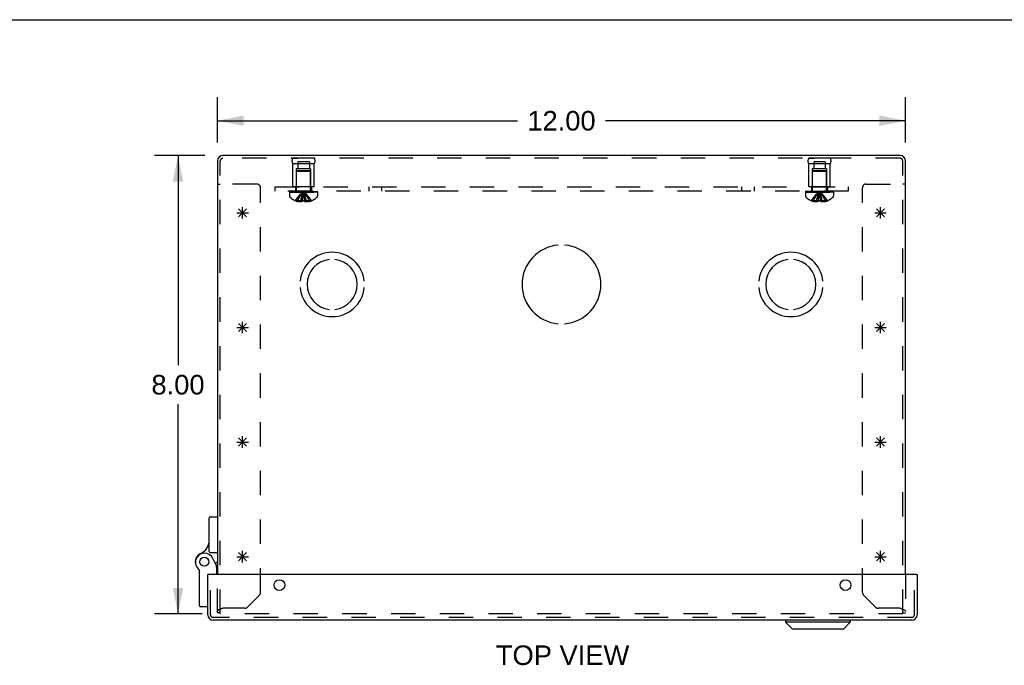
# Model space of a CAD drawing. Header units: inches. Extents: x 0 to 77.3, y 0 to 50.
# Tile 11 of 14: x 17.2 to 34.3, y 38.7 to 50. Entities that reach past the tile are written whole.
import ezdxf

# ---------------------------------------------------------------- set-up
doc = ezdxf.new("R2010")
doc.units = ezdxf.units.IN
doc.header["$LTSCALE"] = 4.25
doc.header["$MEASUREMENT"] = 0
doc.linetypes.add('HIDDEN', pattern=[0.2, 0.1, -0.1])
doc.layers.get('0').update_dxf_attribs({"linetype": 'CONTINUOUS'})
for name, color, linetype in [('DEFAULT_2', 8, 'HIDDEN'), ('DIMENSIONS', 7, 'CONTINUOUS'), ('DOOR_ASSEMBLY', 7, 'CONTINUOUS'), ('OPEN', 7, 'CONTINUOUS'), ('SPOTWELDS', 7, 'CONTINUOUS'), ('SUBPANEL', 7, 'CONTINUOUS')]:
    doc.layers.add(name, color=color, linetype=linetype)
doc.styles.get("Standard").update_dxf_attribs({"font": 'arial.ttf'})
doc.dimstyles.new('DIMSTYLE_1', dxfattribs={"dimtxt": 0.340909, "dimasz": 0.454545, "dimexe": 0.09, "dimexo": 0.07, "dimgap": 0.0375, "dimtad": 0, "dimtih": 1, "dimtoh": 1, "dimzin": 4, "dimdsep": 46, "dimtxsty": 'Standard', "dimblk": '_FILLED', "dimblk1": '_FILLED', "dimblk2": '_FILLED', "dimcen": 0.09, "dimadec": 3, "dimazin": 1, "dimtfac": 1, "dimtdec": 3, "dimtofl": 0, "dimtmove": 0, "dimatfit": 3, "dimldrblk": '_FILLED', "dimfxl": 0, "dimtolj": 1, "dimtzin": 4, "dimarcsym": 0})

# ---------------------------------------------------------------- blocks, each defined once
blk = doc.blocks.new('_FILLED')
at = {"color": 0, "linetype": 'ByBlock'}
blk.add_solid([(0, 0), (-1, 0.2), (-1, -0.2)], dxfattribs=at)
blk = doc.blocks.new('*D1')
at = {"layer": 'DIMENSIONS', "color": 2, "linetype": 'Continuous'}
for p, q in [((20.625, 47.855), (20.625, 48.646)), ((32.625, 47.855), (32.625, 48.646)), ((20.625, 48.237), (25.859, 48.237)), ((32.625, 48.237), (27.391, 48.237))]:
    blk.add_line(p, q, dxfattribs=at)
at = {"layer": 'DIMENSIONS', "color": 2, "linetype": 'Continuous', "xscale": 0.4545454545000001, "yscale": 0.4545454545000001, "zscale": 0.4545454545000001, "rotation": 180}
blk.add_blockref('_FILLED', (20.625, 48.237), dxfattribs=at)
at = {"layer": 'DIMENSIONS', "color": 2, "linetype": 'Continuous', "xscale": 0.4545454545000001, "yscale": 0.4545454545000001, "zscale": 0.4545454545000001}
blk.add_blockref('_FILLED', (32.625, 48.237), dxfattribs=at)
at = {"layer": 'DIMENSIONS', "color": 2, "linetype": 'Continuous', "insert": (26.625, 48.407), "char_height": 0.3409, "width": 1.19128, "attachment_point": 2, "line_spacing_factor": 0.9}
blk.add_mtext('12.00', dxfattribs=at)
blk = doc.blocks.new('*D2')
at = {"layer": 'DIMENSIONS', "color": 2, "linetype": 'Continuous'}
for p, q in [((20.402, 47.631), (19.527, 47.631)), ((19.936, 47.631), (19.936, 43.972)), ((19.936, 39.631), (19.936, 43.29)), ((20.355, 39.631), (19.527, 39.631))]:
    blk.add_line(p, q, dxfattribs=at)
at = {"layer": 'DIMENSIONS', "color": 2, "linetype": 'Continuous', "xscale": 0.4545454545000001, "yscale": 0.4545454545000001, "zscale": 0.4545454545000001}
for p, rotation in [((19.936, 47.631), 90), ((19.936, 39.631), 270)]:
    blk.add_blockref('_FILLED', p, dxfattribs=dict(at, rotation=rotation))
at = {"layer": 'DIMENSIONS', "color": 2, "linetype": 'Continuous', "insert": (19.936, 43.802), "char_height": 0.3409, "width": 0.92641, "attachment_point": 2, "line_spacing_factor": 0.9}
blk.add_mtext('8.00', dxfattribs=at)

msp = doc.modelspace()

# ---------------------------------------------------------------- linework, layer by layer
at = {"color": 7, "linetype": 'Continuous'}
for p, q in [((0, 50), (77.273, 50)), ((20.625, 47.131), (20.673, 47.131)), ((32.625, 47.131), (32.577, 47.131))]:
    msp.add_line(p, q, dxfattribs=at)
at = {"color": 3, "linetype": 'Continuous'}
for p, q in [((32.53, 47.631), (20.72, 47.631)), ((20.625, 47.536), (20.625, 40.322)), ((32.625, 40.322), (32.625, 47.536))]:
    msp.add_line(p, q, dxfattribs=at)
at = {"color": 40, "linetype": 'Continuous'}
for p, q in [((21.063, 40.531), (21.063, 40.731)), ((32.188, 40.531), (32.188, 40.731)), ((20.963, 40.631), (21.163, 40.631)), ((21.133, 40.561), (20.992, 40.702)), ((20.992, 40.561), (21.133, 40.702)), ((32.088, 40.631), (32.288, 40.631)), ((32.258, 40.561), (32.117, 40.702)), ((32.117, 40.561), (32.258, 40.702))]:
    msp.add_line(p, q, dxfattribs=at)
at = {"color": 3, "linetype": 'Continuous'}
for centre, start, end in [((20.72, 47.536), 90, 180), ((32.53, 47.536), 0, 90)]:
    msp.add_arc(centre, 0.0948, start, end, dxfattribs=at)
at = {"layer": 'DEFAULT_2', "color": 8, "linetype": 'HIDDEN'}
for p, q in [((32.53, 47.583), (20.72, 47.583)), ((22.313, 47.583), (21.937, 47.583)), ((21.937, 47.583), (22.025, 47.583)), ((22.313, 47.583), (22.225, 47.583)), ((30.937, 47.583), (31.025, 47.583)), ((31.313, 47.583), (30.937, 47.583)), ((31.313, 47.583), (31.225, 47.583)), ((20.673, 39.631), (20.673, 47.536)), ((21.937, 47.083), (21.937, 47.483)), ((22.313, 47.483), (21.937, 47.483)), ((22.024, 47.52), (22.024, 47.395)), ((22.227, 47.52), (22.024, 47.52)), ((22.227, 47.52), (22.227, 47.395)), ((22.313, 47.083), (22.313, 47.483)), ((31.313, 47.483), (30.937, 47.483)), ((30.937, 47.083), (30.937, 47.483)), ((31.227, 47.52), (31.024, 47.52)), ((31.024, 47.52), (31.024, 47.395)), ((31.227, 47.52), (31.227, 47.395)), ((31.313, 47.083), (31.313, 47.483)), ((32.577, 39.631), (32.577, 47.536)), ((22, 47.395), (22, 47.083)), ((22.25, 47.395), (22, 47.395)), ((22.011, 47.363), (22.001, 47.353)), ((22.001, 47.025), (22.001, 47.353)), ((22.249, 47.353), (22.001, 47.353)), ((22.239, 47.363), (22.011, 47.363)), ((22.239, 47.363), (22.249, 47.353)), ((22.249, 47.025), (22.249, 47.353)), ((22.25, 47.395), (22.25, 47.083)), ((31.25, 47.395), (31, 47.395)), ((31, 47.395), (31, 47.083)), ((31.011, 47.363), (31.001, 47.353)), ((31.249, 47.353), (31.001, 47.353)), ((31.001, 47.025), (31.001, 47.353)), ((31.239, 47.363), (31.011, 47.363)), ((31.239, 47.363), (31.249, 47.353)), ((31.249, 47.025), (31.249, 47.353)), ((31.25, 47.395), (31.25, 47.083)), ((21.313, 47.131), (20.673, 47.131)), ((21.375, 40.005), (21.375, 47.069)), ((22.313, 47.083), (21.937, 47.083)), ((31.313, 47.083), (30.937, 47.083)), ((31.875, 40.005), (31.875, 47.069)), ((31.937, 47.131), (32.577, 47.131)), ((21.879, 46.988), (21.879, 46.927)), ((21.879, 46.988), (22.371, 46.988)), ((21.88, 47.008), (21.88, 46.993)), ((21.88, 47.008), (22.371, 47.008)), ((22.371, 46.993), (21.88, 46.993)), ((21.887, 46.993), (21.887, 47.008)), ((21.905, 47.008), (21.905, 46.993)), ((21.926, 47.008), (21.926, 46.993)), ((21.932, 46.993), (21.932, 47.008)), ((21.938, 47.008), (21.938, 46.993)), ((21.957, 47.008), (21.957, 46.993)), ((21.967, 47.008), (21.967, 46.993)), ((21.985, 47.008), (21.985, 46.993)), ((22.008, 46.993), (22.008, 47.008)), ((22.019, 47.008), (22.019, 46.993)), ((22.054, 47.008), (22.054, 46.993)), ((22.058, 47.008), (22.058, 46.993)), ((22.11, 46.871), (22.112, 46.899)), ((22.129, 46.978), (22.125, 47.003)), ((22.129, 46.978), (22.125, 47.003)), ((22.192, 47.008), (22.192, 46.993)), ((22.196, 46.993), (22.196, 47.008)), ((22.231, 47.008), (22.231, 46.993)), ((22.242, 47.008), (22.242, 46.993)), ((22.265, 47.008), (22.265, 46.993)), ((22.283, 46.993), (22.283, 47.008)), ((22.293, 47.008), (22.293, 46.993)), ((22.313, 47.008), (22.313, 46.993)), ((22.318, 47.008), (22.318, 46.993)), ((22.324, 47.008), (22.324, 46.993)), ((22.345, 46.993), (22.345, 47.008)), ((22.363, 47.008), (22.363, 46.993)), ((22.371, 46.993), (22.371, 47.008)), ((22.371, 46.988), (22.371, 46.927)), ((30.879, 46.988), (31.371, 46.988)), ((30.879, 46.988), (30.879, 46.927)), ((30.88, 47.008), (31.371, 47.008)), ((30.88, 47.008), (30.88, 46.993)), ((31.371, 46.993), (30.88, 46.993)), ((30.887, 46.993), (30.887, 47.008)), ((30.905, 47.008), (30.905, 46.993)), ((30.926, 47.008), (30.926, 46.993)), ((30.932, 46.993), (30.932, 47.008)), ((30.938, 47.008), (30.938, 46.993)), ((30.957, 47.008), (30.957, 46.993)), ((30.967, 47.008), (30.967, 46.993)), ((30.985, 47.008), (30.985, 46.993)), ((31.008, 46.993), (31.008, 47.008)), ((31.019, 47.008), (31.019, 46.993)), ((31.054, 47.008), (31.054, 46.993)), ((31.058, 47.008), (31.058, 46.993)), ((31.11, 46.871), (31.112, 46.899)), ((31.129, 46.978), (31.125, 47.003)), ((31.129, 46.978), (31.125, 47.003)), ((31.192, 47.008), (31.192, 46.993)), ((31.196, 46.993), (31.196, 47.008)), ((31.231, 47.008), (31.231, 46.993)), ((31.242, 47.008), (31.242, 46.993)), ((31.265, 47.008), (31.265, 46.993)), ((31.283, 46.993), (31.283, 47.008)), ((31.293, 47.008), (31.293, 46.993)), ((31.313, 47.008), (31.313, 46.993)), ((31.318, 47.008), (31.318, 46.993)), ((31.324, 47.008), (31.324, 46.993)), ((31.345, 46.993), (31.345, 47.008)), ((31.363, 47.008), (31.363, 46.993)), ((31.371, 46.993), (31.371, 47.008)), ((31.371, 46.988), (31.371, 46.927)), ((21.985, 46.842), (21.985, 46.842)), ((21.985, 46.842), (21.986, 46.842)), ((22.107, 46.842), (21.986, 46.842)), ((22.021, 46.842), (22.021, 46.829)), ((22.076, 46.842), (22.076, 46.82)), ((22.107, 46.842), (22.11, 46.871)), ((22.107, 46.842), (22.107, 46.842)), ((22.107, 46.842), (22.107, 46.829)), ((22.143, 46.842), (22.143, 46.842)), ((22.143, 46.842), (22.143, 46.829)), ((22.265, 46.842), (22.143, 46.842)), ((22.143, 46.829), (22.147, 46.828)), ((22.175, 46.842), (22.175, 46.82)), ((22.23, 46.842), (22.23, 46.829)), ((22.265, 46.842), (22.265, 46.842)), ((22.265, 46.842), (22.266, 46.842)), ((30.985, 46.842), (30.985, 46.842)), ((30.986, 46.842), (30.985, 46.842)), ((31.107, 46.842), (30.986, 46.842)), ((31.021, 46.842), (31.021, 46.829)), ((31.076, 46.842), (31.076, 46.82)), ((31.107, 46.842), (31.11, 46.871)), ((31.107, 46.842), (31.107, 46.829)), ((31.107, 46.842), (31.107, 46.842)), ((31.265, 46.842), (31.143, 46.842)), ((31.143, 46.842), (31.143, 46.842)), ((31.143, 46.842), (31.143, 46.829)), ((31.175, 46.842), (31.175, 46.82)), ((31.23, 46.842), (31.23, 46.829)), ((31.265, 46.842), (31.265, 46.842)), ((31.265, 46.842), (31.266, 46.842)), ((20.625, 39.649), (20.625, 40.322)), ((32.625, 40.322), (32.625, 39.649)), ((21.143, 39.747), (21.358, 39.962)), ((31.893, 39.962), (32.108, 39.747)), ((20.682, 39.716), (20.678, 39.715)), ((20.692, 39.72), (20.688, 39.719)), ((20.696, 39.722), (20.692, 39.72)), ((20.703, 39.724), (20.696, 39.722)), ((20.711, 39.727), (20.703, 39.724)), ((20.72, 39.73), (20.711, 39.727)), ((21.1, 39.73), (20.72, 39.73)), ((32.53, 39.73), (32.15, 39.73)), ((32.53, 39.73), (32.541, 39.726)), ((32.541, 39.726), (32.548, 39.724)), ((32.548, 39.724), (32.552, 39.722)), ((32.552, 39.722), (32.556, 39.721)), ((32.556, 39.721), (32.561, 39.719)), ((32.561, 39.719), (32.565, 39.718)), ((32.575, 39.714), (32.577, 39.713)), ((32.615, 39.694), (32.616, 39.693)), ((32.62, 39.69), (32.62, 39.69)), ((20.673, 39.649), (20.625, 39.649)), ((32.577, 39.631), (20.673, 39.631)), ((32.577, 39.649), (32.625, 39.649))]:
    msp.add_line(p, q, dxfattribs=at)
for points in [[(21.985, 46.842), (22.005, 46.871), (22.026, 46.899), (22.048, 46.927), (22.072, 46.953), (22.098, 46.978), (22.125, 47.003)], [(22.021, 46.842), (22.035, 46.871), (22.051, 46.899), (22.068, 46.926), (22.086, 46.953), (22.105, 46.978), (22.125, 47.003)], [(22.076, 46.842), (22.082, 46.871), (22.09, 46.899), (22.098, 46.926), (22.107, 46.953), (22.116, 46.978), (22.125, 47.003)], [(22.112, 46.899), (22.115, 46.927), (22.118, 46.953), (22.122, 46.978), (22.125, 47.003)], [(22.115, 46.926), (22.118, 46.953), (22.122, 46.978), (22.125, 47.003)], [(22.175, 46.842), (22.168, 46.871), (22.16, 46.899), (22.152, 46.926), (22.144, 46.953), (22.135, 46.978), (22.125, 47.003)], [(22.23, 46.842), (22.215, 46.871), (22.199, 46.899), (22.182, 46.926), (22.164, 46.953), (22.145, 46.978), (22.125, 47.003)], [(22.265, 46.842), (22.246, 46.871), (22.225, 46.899), (22.202, 46.927), (22.178, 46.953), (22.152, 46.978), (22.125, 47.003)], [(22.143, 46.842), (22.141, 46.871), (22.138, 46.899), (22.135, 46.926), (22.132, 46.953), (22.129, 46.978)], [(22.143, 46.842), (22.141, 46.871), (22.138, 46.899), (22.135, 46.927), (22.132, 46.953)], [(30.985, 46.842), (31.005, 46.871), (31.026, 46.899), (31.048, 46.927), (31.072, 46.953), (31.098, 46.978), (31.125, 47.003)], [(31.021, 46.842), (31.035, 46.871), (31.051, 46.899), (31.068, 46.926), (31.086, 46.953), (31.105, 46.978), (31.125, 47.003)], [(31.076, 46.842), (31.082, 46.871), (31.09, 46.899), (31.098, 46.926), (31.107, 46.953), (31.116, 46.978), (31.125, 47.003)], [(31.112, 46.899), (31.115, 46.927), (31.118, 46.953), (31.122, 46.978), (31.125, 47.003)], [(31.115, 46.926), (31.118, 46.953), (31.122, 46.978), (31.125, 47.003)], [(31.175, 46.842), (31.168, 46.871), (31.16, 46.899), (31.152, 46.926), (31.144, 46.953), (31.135, 46.978), (31.125, 47.003)], [(31.265, 46.842), (31.246, 46.871), (31.225, 46.899), (31.202, 46.927), (31.178, 46.953), (31.152, 46.978), (31.125, 47.003)], [(31.23, 46.842), (31.215, 46.871), (31.199, 46.899), (31.182, 46.926), (31.164, 46.953), (31.145, 46.978), (31.125, 47.003)], [(31.143, 46.842), (31.141, 46.871), (31.138, 46.899), (31.135, 46.926), (31.132, 46.953), (31.129, 46.978)], [(31.143, 46.842), (31.141, 46.871), (31.138, 46.899), (31.135, 46.927), (31.132, 46.953)], [(22.076, 46.82), (22.07, 46.821), (22.065, 46.821), (22.06, 46.822), (22.055, 46.822), (22.05, 46.823), (22.044, 46.824), (22.038, 46.825), (22.033, 46.826), (22.027, 46.828), (22.021, 46.829)], [(22.107, 46.829), (22.103, 46.828), (22.099, 46.826), (22.095, 46.824), (22.091, 46.823), (22.087, 46.822), (22.083, 46.821), (22.079, 46.821), (22.076, 46.82)], [(22.143, 46.842), (22.137, 46.842), (22.131, 46.842), (22.125, 46.842), (22.119, 46.842), (22.113, 46.842), (22.107, 46.842)], [(22.175, 46.82), (22.171, 46.821), (22.167, 46.821), (22.163, 46.822), (22.159, 46.823), (22.155, 46.824), (22.151, 46.826), (22.147, 46.828)], [(22.23, 46.829), (22.224, 46.828), (22.218, 46.826), (22.212, 46.825), (22.206, 46.824), (22.201, 46.823), (22.196, 46.822), (22.19, 46.822), (22.185, 46.821), (22.18, 46.821), (22.175, 46.82)], [(31.076, 46.82), (31.07, 46.821), (31.065, 46.821), (31.06, 46.822), (31.055, 46.822), (31.05, 46.823), (31.044, 46.824), (31.038, 46.825), (31.033, 46.826), (31.027, 46.828), (31.021, 46.829)], [(31.107, 46.829), (31.103, 46.828), (31.099, 46.826), (31.095, 46.824), (31.091, 46.823), (31.087, 46.822), (31.083, 46.821), (31.079, 46.821), (31.076, 46.82)], [(31.143, 46.842), (31.137, 46.842), (31.131, 46.842), (31.125, 46.842), (31.119, 46.842), (31.113, 46.842), (31.107, 46.842)], [(31.175, 46.82), (31.171, 46.821), (31.167, 46.821), (31.163, 46.822), (31.159, 46.823), (31.155, 46.824), (31.151, 46.826), (31.147, 46.828), (31.143, 46.829)], [(31.23, 46.829), (31.224, 46.828), (31.218, 46.826), (31.212, 46.825), (31.206, 46.824), (31.201, 46.823), (31.196, 46.822), (31.19, 46.822), (31.185, 46.821), (31.18, 46.821), (31.175, 46.82)], [(20.678, 39.715), (20.676, 39.714), (20.674, 39.713), (20.672, 39.713), (20.67, 39.712), (20.668, 39.711), (20.666, 39.71), (20.665, 39.71), (20.663, 39.709), (20.661, 39.708), (20.659, 39.707), (20.658, 39.707), (20.656, 39.706), (20.655, 39.705), (20.653, 39.704), (20.651, 39.704), (20.65, 39.703), (20.648, 39.702), (20.647, 39.702), (20.646, 39.701), (20.644, 39.7), (20.643, 39.699), (20.642, 39.699), (20.641, 39.698), (20.639, 39.697), (20.638, 39.696), (20.637, 39.696), (20.636, 39.695), (20.635, 39.694), (20.634, 39.693), (20.633, 39.693), (20.632, 39.692), (20.632, 39.691), (20.631, 39.69), (20.63, 39.69), (20.629, 39.689), (20.629, 39.688), (20.628, 39.687), (20.628, 39.687), (20.627, 39.686), (20.627, 39.685), (20.626, 39.684), (20.626, 39.684), (20.626, 39.683), (20.626, 39.682), (20.625, 39.681), (20.625, 39.681), (20.625, 39.68), (20.625, 39.679)], [(20.688, 39.719), (20.686, 39.718), (20.682, 39.716)], [(32.565, 39.718), (32.569, 39.716), (32.571, 39.716), (32.573, 39.715), (32.575, 39.714)], [(32.577, 39.713), (32.578, 39.713), (32.58, 39.712), (32.582, 39.711)], [(32.582, 39.711), (32.584, 39.71), (32.586, 39.71), (32.588, 39.709), (32.589, 39.708), (32.591, 39.707), (32.593, 39.707), (32.594, 39.706), (32.596, 39.705), (32.597, 39.704), (32.599, 39.704), (32.6, 39.703), (32.602, 39.702), (32.603, 39.702), (32.605, 39.701), (32.606, 39.7), (32.607, 39.699), (32.609, 39.699), (32.61, 39.698), (32.611, 39.697), (32.612, 39.696), (32.613, 39.696), (32.614, 39.695), (32.615, 39.694)], [(32.616, 39.693), (32.617, 39.693), (32.618, 39.692)], [(32.618, 39.692), (32.619, 39.691), (32.62, 39.69)], [(32.62, 39.69), (32.621, 39.689), (32.622, 39.688), (32.622, 39.687), (32.623, 39.687)], [(32.623, 39.687), (32.623, 39.686), (32.624, 39.685)], [(32.624, 39.685), (32.624, 39.684), (32.624, 39.684), (32.625, 39.683), (32.625, 39.682), (32.625, 39.681), (32.625, 39.681), (32.625, 39.68), (32.625, 39.679)]]:
    msp.add_lwpolyline(points, dxfattribs=at)
for centre, radius, start, end in [((20.72, 47.536), 0.0468, 90, 180), ((22.024, 47.533), 0.1, 150.0508, 209.9492), ((22.227, 47.533), 0.1, 330.0508, 29.9492), ((31.024, 47.533), 0.1, 150.0508, 209.9492), ((31.227, 47.533), 0.1, 330.0508, 29.9492), ((32.53, 47.536), 0.0468, 0, 90), ((21.313, 47.069), 0.062, 0, 90), ((31.937, 47.069), 0.062, 90, 180), ((21.914, 46.927), 0.035, 180, 229.0666), ((22.125, 47.17), 0.357, 229.0666, 246.8273), ((21.964, 47.025), 0.0372, 270, 300.0497), ((21.964, 47.025), 0.0372, 332.4601, 360), ((22.286, 47.025), 0.0372, 180, 207.5399), ((22.125, 47.17), 0.357, 293.1727, 310.9334), ((22.286, 47.025), 0.0372, 239.9503, 270), ((22.336, 46.927), 0.035, 310.9334, 360), ((30.914, 46.927), 0.035, 180, 229.0666), ((31.125, 47.17), 0.357, 229.0666, 246.8273), ((30.964, 47.025), 0.0372, 270, 300.0497), ((30.964, 47.025), 0.0372, 332.4601, 360), ((31.286, 47.025), 0.0372, 180, 207.5399), ((31.125, 47.17), 0.357, 293.1727, 310.9334), ((31.286, 47.025), 0.0372, 239.9503, 270), ((31.336, 46.927), 0.035, 310.9334, 360), ((22.125, 47.17), 0.357, 246.9983, 252.9593), ((22.125, 47.17), 0.357, 287.0407, 293.0017), ((31.125, 47.17), 0.357, 246.9983, 252.9593), ((31.125, 47.17), 0.357, 287.0407, 293.0017), ((21.315, 40.005), 0.06, 315, 360), ((31.935, 40.005), 0.06, 180, 225), ((21.1, 39.79), 0.06, 270, 315), ((32.15, 39.79), 0.06, 225, 270)]:
    msp.add_arc(centre, radius, start, end, dxfattribs=at)
at = {"layer": 'DOOR_ASSEMBLY', "color": 7, "linetype": 'Continuous'}
for p, q in [((20.481, 40.724), (20.481, 41.305)), ((20.501, 41.325), (20.625, 41.325)), ((20.501, 40.704), (20.625, 40.704)), ((20.615, 40.458), (20.546, 40.6)), ((20.625, 40.542), (20.59, 40.509)), ((20.311, 39.778), (20.311, 40.388)), ((20.601, 40.487), (20.625, 40.487)), ((20.615, 40.322), (20.615, 40.458)), ((20.47, 40.322), (20.455, 40.322)), ((32.815, 40.322), (32.83, 40.322)), ((20.455, 39.758), (20.331, 39.758)), ((30.535, 39.524), (30.535, 39.486)), ((31.66, 39.524), (31.66, 39.486)), ((31.66, 39.486), (30.535, 39.486)), ((30.653, 39.368), (30.535, 39.486)), ((31.542, 39.368), (30.653, 39.368)), ((31.542, 39.368), (31.66, 39.486))]:
    msp.add_line(p, q, dxfattribs=at)
at = {"layer": 'DOOR_ASSEMBLY', "color": 3, "linetype": 'Continuous'}
for p, q in [((20.455, 39.619), (20.455, 40.322)), ((32.815, 40.322), (20.47, 40.322)), ((32.83, 40.322), (32.83, 39.619)), ((32.735, 39.524), (20.55, 39.524))]:
    msp.add_line(p, q, dxfattribs=at)
at = {"layer": 'DOOR_ASSEMBLY', "color": 8, "linetype": 'HIDDEN'}
for p, q in [((20.503, 39.619), (20.503, 40.322)), ((32.782, 39.619), (32.782, 40.322)), ((32.735, 39.572), (20.55, 39.572))]:
    msp.add_line(p, q, dxfattribs=at)
at = {"layer": 'DOOR_ASSEMBLY', "color": 7, "linetype": 'Continuous'}
for points in [[(20.601, 40.455), (20.598, 40.454), (20.595, 40.454)], [(20.615, 40.458), (20.615, 40.458), (20.601, 40.455)]]:
    msp.add_lwpolyline(points, dxfattribs=at)
for radius in [0.079, 0.078]:
    msp.add_circle((20.395, 40.542), radius, dxfattribs=at)
at = {"layer": 'DOOR_ASSEMBLY', "color": 3, "linetype": 'Continuous'}
for centre in [(21.705, 40.135), (31.58, 40.135)]:
    msp.add_circle(centre, 0.0938, dxfattribs=at)
at = {"layer": 'DOOR_ASSEMBLY', "color": 7, "linetype": 'Continuous'}
for centre, radius, start, end in [((20.501, 41.305), 0.02, 90, 180), ((20.231, 40.915), 0.25, 293.8265, 360), ((20.501, 40.724), 0.02, 180, 270), ((20.395, 40.542), 0.158, 113.8265, 201.112), ((20.402, 40.53), 0.16, 26.148, 231.7894), ((20.291, 40.388), 0.02, 0, 51.7894), ((20.331, 39.778), 0.02, 180, 270)]:
    msp.add_arc(centre, radius, start, end, dxfattribs=at)
at = {"layer": 'DOOR_ASSEMBLY', "color": 3, "linetype": 'Continuous'}
for centre, start, end in [((20.55, 39.619), 180, 270), ((32.735, 39.619), 270, 360)]:
    msp.add_arc(centre, 0.0948, start, end, dxfattribs=at)
at = {"layer": 'DOOR_ASSEMBLY', "color": 8, "linetype": 'HIDDEN'}
for centre, start, end in [((20.55, 39.619), 180, 270), ((32.735, 39.619), 270, 360)]:
    msp.add_arc(centre, 0.0468, start, end, dxfattribs=at)
at = {"layer": 'OPEN', "color": 40, "linetype": 'Continuous'}
for centre, radius, start, end in [((26.625, 45.381), 0.688, 94.5886, 265.4114), ((26.625, 45.381), 0.688, 274.5886, 85.4114), ((22.625, 45.381), 0.562, 5.6112, 174.3888), ((30.625, 45.381), 0.562, 5.6112, 174.3888), ((22.625, 45.381), 0.438, 95.9037, 264.0963), ((22.625, 45.381), 0.438, 275.9037, 84.0963), ((30.625, 45.381), 0.438, 95.9037, 264.0963), ((30.625, 45.381), 0.438, 275.9037, 84.0963), ((22.625, 45.381), 0.562, 185.6112, 354.3888), ((30.625, 45.381), 0.562, 185.6112, 354.3888)]:
    msp.add_arc(centre, radius, start, end, dxfattribs=at)
at = {"layer": 'SPOTWELDS', "color": 40, "linetype": 'Continuous'}
for p, q in [((21.063, 46.531), (21.063, 46.731)), ((32.188, 46.531), (32.188, 46.731)), ((20.963, 46.631), (21.163, 46.631)), ((20.992, 46.561), (21.133, 46.702)), ((21.133, 46.561), (20.992, 46.702)), ((32.088, 46.631), (32.288, 46.631)), ((32.117, 46.561), (32.258, 46.702)), ((32.258, 46.561), (32.117, 46.702)), ((20.992, 44.561), (21.133, 44.702)), ((21.133, 44.561), (20.992, 44.702)), ((21.063, 44.531), (21.063, 44.731)), ((32.117, 44.561), (32.258, 44.702)), ((32.258, 44.561), (32.117, 44.702)), ((32.188, 44.531), (32.188, 44.731)), ((20.963, 44.631), (21.163, 44.631)), ((32.088, 44.631), (32.288, 44.631)), ((20.963, 42.631), (21.163, 42.631)), ((21.133, 42.561), (20.992, 42.702)), ((20.992, 42.561), (21.133, 42.702)), ((21.063, 42.531), (21.063, 42.731)), ((32.088, 42.631), (32.288, 42.631)), ((32.258, 42.561), (32.117, 42.702)), ((32.117, 42.561), (32.258, 42.702)), ((32.188, 42.531), (32.188, 42.731))]:
    msp.add_line(p, q, dxfattribs=at)
at = {"layer": 'SUBPANEL', "color": 8, "linetype": 'HIDDEN'}
for p, q in [((21.625, 47.083), (21.625, 47.008)), ((21.625, 47.083), (31.625, 47.083)), ((21.985, 47.083), (21.985, 47.008)), ((22.266, 47.083), (22.266, 47.008)), ((23.266, 47.083), (23.266, 47.008)), ((23.484, 47.083), (23.484, 47.008)), ((29.766, 47.083), (29.766, 47.008)), ((29.984, 47.083), (29.984, 47.008)), ((30.985, 47.083), (30.985, 47.008)), ((31.266, 47.083), (31.266, 47.008)), ((31.625, 47.083), (31.625, 47.008)), ((31.625, 47.008), (21.625, 47.008))]:
    msp.add_line(p, q, dxfattribs=at)

# ---------------------------------------------------------------- texts
at = {"layer": 'DIMENSIONS', "color": 2, "linetype": 'Continuous', "insert": (26.644, 39.082), "char_height": 0.3409, "width": 2.323, "attachment_point": 2, "line_spacing_factor": 0.9}
msp.add_mtext('TOP VIEW', dxfattribs=at)

# ---------------------------------------------------------------- dimensions: what is measured, and where the dimension line sits
at = {"layer": 'DIMENSIONS', "color": 2, "linetype": 'Continuous'}
for base, p1, p2, angle, picture, middle in [((20.625, 48.237), (32.625, 48.716), (20.625, 48.716), 180, '*D1', (26.64, 48.235)), ((19.936, 39.631), (20.472, 47.631), (20.425, 39.631), 270, '*D2', (19.934, 43.629))]:
    dim = msp.add_linear_dim(base=base, p1=p1, p2=p2, angle=angle, dimstyle='DIMSTYLE_1', dxfattribs=at)
    dim.commit()
    dim.dimension.update_dxf_attribs({"geometry": picture, "text_midpoint": middle, "dimtype": 160})

doc.saveas('drawing.dxf')
